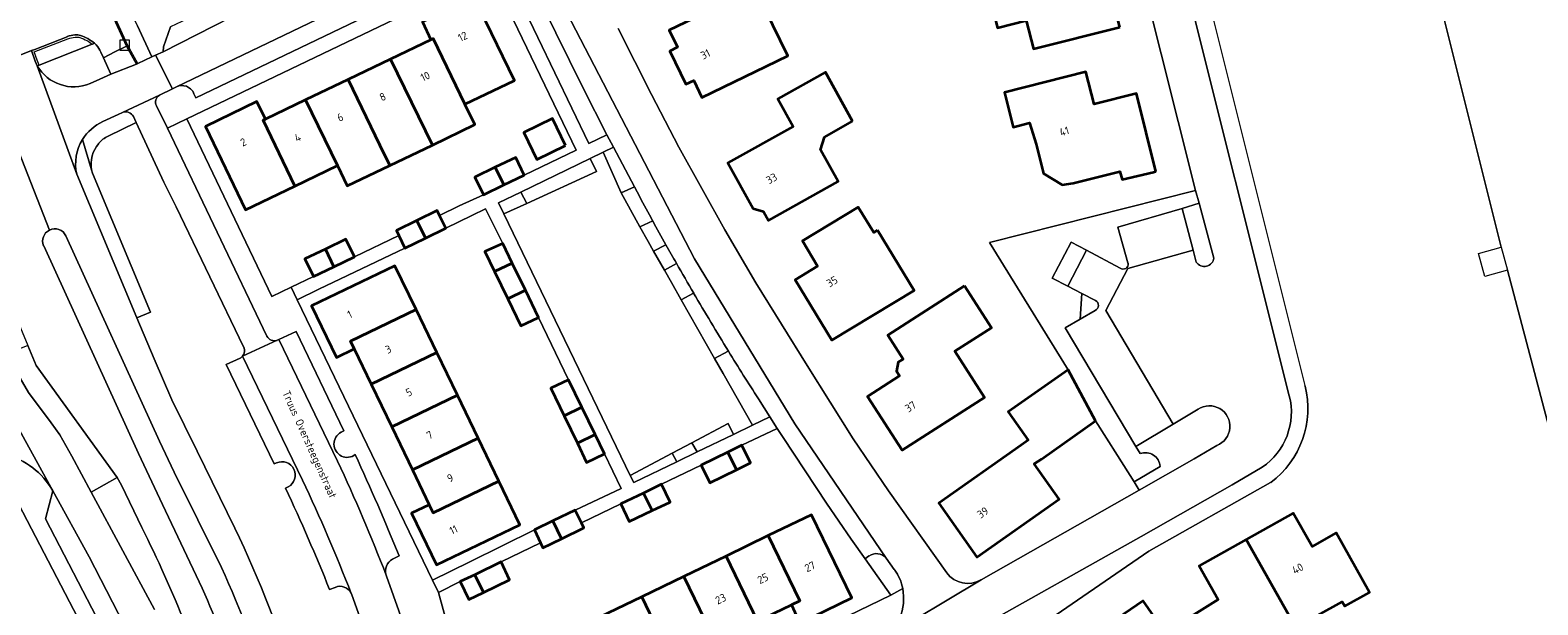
# Model space of a CAD drawing. Header units: metres. Extents: x 125158 to 132124, y 450612 to 454469.
# Tile 16 of 173: x 125393 to 125566, y 451150 to 451215. Entities that reach past the tile are written whole.
import ezdxf
from ezdxf.enums import TextEntityAlignment as Align

# ---------------------------------------------------------------- set-up
doc = ezdxf.new("R2010")
doc.units = ezdxf.units.M
doc.layers.get('0').update_dxf_attribs({"color": 8})
for name, color, linetype, lineweight in [('B-XX-BV-GELEIDECONSTRUCTIE-GV', 8, 'Continuous', 18), ('B-XX-GR-BEPLANTING_CULTUUR_BODEMBEDEKKER-GV', 8, 'Continuous', 18), ('B-XX-GR-BEPLANTING_CULTUUR_HEESTERS-GV', 8, 'Continuous', 18), ('B-XX-GR-BEPLANTING_CULTUUR_VASTE PLANTENVAK-GV', 8, 'Continuous', 18), ('B-XX-OG-BEBOUWING-GV', 8, 'Continuous', 35), ('B-XX-OG-BEBOUWING-T18', 8, 'Continuous', 18), ('B-XX-OG-BEBOUWING_SCHUUR-GV', 8, 'Continuous', 35), ('B-XX-OG-TERREIN_CULTUURSCHEIDING-GV', 8, 'Continuous', 18), ('B-XX-OG-TOPOGRAFIE-T18', 8, 'Continuous', 18), ('B-XX-OG-WEG-GV', 8, 'Continuous', 18), ('B-XX-RI-GWA_KOLK-S', 8, 'Continuous', 25), ('B-XX-VH-VERHARDING_BETONSTRAATSTEEN-GV', 8, 'Continuous', 18)]:
    doc.layers.add(name, color=color, linetype=linetype, lineweight=lineweight)
doc.styles.add('NLCS-ISO-M-T18', font='NLCS-ISO.ttf', dxfattribs={"height": 1.8})

# ---------------------------------------------------------------- blocks, each defined once
blk = doc.blocks.new('SRI-KOLK-SO')
at = {"color": 0, "linetype": 'ByBlock', "lineweight": 18}
blk.add_lwpolyline([(-1.125, -1.125), (1.125, -1.125), (1.125, 1.125), (-1.125, 1.125)], close=True, dxfattribs=at)

msp = doc.modelspace()

# ---------------------------------------------------------------- linework, layer by layer
at = {"layer": 'B-XX-BV-GELEIDECONSTRUCTIE-GV'}
for points in [[(125400.96, 451219.86), (125402.69, 451216.22), (125403.92, 451213.55), (125405.06, 451211.48), (125405.21, 451211.55), (125404.06, 451213.62), (125402.83, 451216.29), (125401.1, 451219.93)], [(125397.11, 451214.62), (125393.4, 451213.16), (125393.03, 451213.02)], [(125393.03, 451213.02), (125393.46, 451211.83), (125393.68, 451211.27), (125393.92, 451211.37), (125393.7, 451211.92), (125393.35, 451212.87), (125397.2, 451214.38)], [(125399.98, 451213.77), (125400.03, 451213.78), (125400.25, 451213.87)]]:
    msp.add_lwpolyline(points, dxfattribs=at)
for centre, radius, start, end in [((125398.31, 451211.43), 3.41, 94.9931, 110.5105), ((125398.15, 451213.14), 1.69, 72.8702, 94.7654), ((125397.31, 451210.45), 4.5, 61.2263, 72.7751), ((125397.2, 451210.27), 4.71, 49.7551, 61.0883)]:
    msp.add_arc(centre, radius, start, end, dxfattribs=at)
at = {"layer": 'B-XX-BV-GELEIDECONSTRUCTIE-GV', "extrusion": (0, 0, -1)}
for centre, radius, start, end in [((-125398.32, 451211.37), 3.21, 69.6441, 84.8903), ((-125398.15, 451213.16), 1.42, 85.1407, 107.3071), ((-125397.31, 451210.45), 4.25, 107.2538, 118.8095), ((-125397.26, 451210.35), 4.37, 118.7283, 128.524)]:
    msp.add_arc(centre, radius, start, end, dxfattribs=at)
at = {"layer": 'B-XX-GR-BEPLANTING_CULTUUR_BODEMBEDEKKER-GV'}
for points in [[(125451.51, 451218.23), (125448.99, 451223.58), (125447.12, 451222.65), (125456.86, 451202.38), (125458.9, 451203.38), (125456.19, 451208.72)], [(125513.84, 451190.17), (125512.06, 451191.1), (125509.92, 451186.98), (125511.69, 451186.05)]]:
    msp.add_lwpolyline(points, close=True, dxfattribs=at)
for points in [[(125399.74, 451209.25), (125400.86, 451209.76), (125402.12, 451210.33), (125401.26, 451212.2), (125400.99, 451212.84), (125400.85, 451213.08), (125400.74, 451213.27), (125400.62, 451213.46), (125400.44, 451213.68), (125400.25, 451213.87), (125400.03, 451213.78), (125399.98, 451213.77), (125393.92, 451211.37), (125393.68, 451211.27)], [(125526.72, 451195.58), (125524.77, 451194.95)], [(125524.77, 451194.95), (125526.04, 451190.2)], [(125528.42, 451189.28), (125526.72, 451195.58)], [(125526.04, 451190.2), (125526.41, 451188.82)], [(125513.29, 451185.23), (125513.12, 451182.3)], [(125514.86, 451184.41), (125513.29, 451185.23)], [(125513.12, 451182.3), (125514.82, 451183.29)], [(125526.62, 451171.98), (125523.75, 451170.27)], [(125523.75, 451170.27), (125519.48, 451167.7)], [(125519.48, 451167.7), (125519.99, 451166.9)], [(125526.18, 451166.3), (125528.77, 451167.84)], [(125522.27, 451165.44), (125519.28, 451163.66)], [(125519.88, 451162.72), (125526.18, 451166.3)], [(125519.28, 451163.66), (125519.88, 451162.72)]]:
    msp.add_lwpolyline(points, dxfattribs=at)
for centre, radius, start, end in [((125397.89, 451213.77), 4.89, 210.7028, 292.257), ((125527.33, 451189.42), 1.1, 212.8425, 352.9509), ((125514.59, 451183.86), 0.613, 292.0107, 64.1028), ((125527.91, 451170.02), 2.35, 291.5661, 123.4316)]:
    msp.add_arc(centre, radius, start, end, dxfattribs=at)
at = {"layer": 'B-XX-GR-BEPLANTING_CULTUUR_BODEMBEDEKKER-GV', "extrusion": (0, 0, -1)}
msp.add_arc((-125520.59, 451165.32), 1.68, 69.4112, 175.9445, dxfattribs=at)
at = {"layer": 'B-XX-GR-BEPLANTING_CULTUUR_HEESTERS-GV'}
for points in [[(125462.07, 451197.44), (125459.67, 451201.96), (125458.5, 451201.39), (125460.56, 451196.76)], [(125457.71, 451199.17), (125456.99, 451200.67), (125449.06, 451196.84), (125449.76, 451195.53)], [(125449.76, 451195.53), (125449.06, 451196.84), (125446.51, 451195.61), (125447.13, 451194.33)], [(125402.83, 451164.18), (125393.56, 451176.98), (125392.6, 451179.28), (125390.24, 451178.31), (125391.73, 451175.53), (125392.7, 451173.9), (125395.29, 451170.44), (125396.29, 451169.03), (125397.65, 451166.6), (125399.88, 451162.48)], [(125472.79, 451170.33), (125468.64, 451168.13), (125469.24, 451167.1), (125473.4, 451169.1)], [(125461.6, 451164.41), (125461.99, 451163.6), (125466.91, 451165.97), (125466.39, 451166.94)], [(125466.39, 451166.94), (125466.91, 451165.97), (125469.24, 451167.1), (125468.64, 451168.13)]]:
    msp.add_lwpolyline(points, close=True, dxfattribs=at)
for points in [[(125462.07, 451197.44), (125460.56, 451196.76)], [(125460.56, 451196.76), (125462.68, 451192.84)], [(125462.68, 451196.3), (125462.07, 451197.44)], [(125526.33, 451197.03), (125502.73, 451191.06)], [(125526.72, 451195.58), (125526.33, 451197.03)], [(125517.44, 451192.83), (125524.77, 451194.95)], [(125524.77, 451194.95), (125526.72, 451195.58)], [(125462.68, 451192.84), (125464.16, 451193.56)], [(125464.16, 451193.56), (125462.68, 451192.84)], [(125462.68, 451192.84), (125463.63, 451191.17)], [(125518.57, 451188.74), (125517.44, 451192.83)], [(125463.63, 451191.17), (125464.26, 451190.07)], [(125509.92, 451186.98), (125512.06, 451191.1)], [(125512.06, 451191.1), (125513.84, 451190.17)], [(125464.26, 451190.07), (125465.68, 451190.81)], [(125465.68, 451190.81), (125464.26, 451190.07)], [(125464.26, 451190.07), (125465.51, 451187.88)], [(125502.73, 451191.06), (125511.74, 451176.5)], [(125513.84, 451190.17), (125517.7, 451188.12)], [(125466.88, 451188.67), (125465.51, 451187.88)], [(125465.51, 451187.88), (125466.88, 451188.67)], [(125465.51, 451187.88), (125466.31, 451186.47)], [(125518.58, 451188.68), (125518.57, 451188.74)], [(125466.31, 451186.47), (125467.43, 451184.5)], [(125511.69, 451186.05), (125509.92, 451186.98)], [(125513.29, 451185.23), (125511.69, 451186.05)], [(125467.43, 451184.5), (125468.85, 451185.26)], [(125468.85, 451185.26), (125467.43, 451184.5)], [(125467.43, 451184.5), (125471.24, 451177.8)], [(125513.12, 451182.3), (125513.29, 451185.23)], [(125511.41, 451181.3), (125513.12, 451182.3)], [(125519.48, 451167.7), (125511.41, 451181.3)], [(125471.24, 451177.8), (125472.82, 451178.64)], [(125472.82, 451178.64), (125471.24, 451177.8)], [(125471.24, 451177.8), (125472.23, 451176.06)], [(125472.23, 451176.06), (125475.59, 451170.16)], [(125511.74, 451176.5), (125514.86, 451170.64)], [(125477.58, 451171.12), (125476.27, 451173.16)], [(125475.59, 451170.16), (125477.58, 451171.12)], [(125514.86, 451170.64), (125517.37, 451166.68)], [(125519.99, 451166.9), (125519.48, 451167.7)], [(125517.37, 451166.68), (125519.28, 451163.66)], [(125519.28, 451163.66), (125522.27, 451165.44)], [(125402.83, 451164.18), (125399.88, 451162.48)], [(125403.34, 451163.28), (125402.83, 451164.18)], [(125399.88, 451162.48), (125407.11, 451149.04)], [(125405.68, 451158.45), (125403.34, 451163.28)]]:
    msp.add_lwpolyline(points, dxfattribs=at)
at = {"layer": 'B-XX-GR-BEPLANTING_CULTUUR_HEESTERS-GV', "extrusion": (0, 0, -1)}
for centre, radius, start, end in [((-125762.24, 451356.3), 339.62, 331.3662, 331.8931), ((-125732.85, 451340.17), 306.09, 330.7913, 331.3794), ((-125729.63, 451338.15), 302.29, 330.3656, 330.8297), ((-125726.5, 451336), 298.5, 329.6694, 330.4264), ((-125749.84, 451349.31), 325.37, 328.3629, 329.7223), ((-125764.33, 451358.39), 342.47, 327.2583, 328.3402)]:
    msp.add_arc(centre, radius, start, end, dxfattribs=at)
at = {"layer": 'B-XX-GR-BEPLANTING_CULTUUR_HEESTERS-GV'}
for centre, radius, start, end in [((125518.04, 451188.57), 0.559, 232.1458, 12.1773), ((125520.59, 451165.32), 1.68, 4.0555, 110.5888), ((125270.71, 451091.29), 150.75, 17.2347, 26.4533)]:
    msp.add_arc(centre, radius, start, end, dxfattribs=at)
at = {"layer": 'B-XX-GR-BEPLANTING_CULTUUR_VASTE PLANTENVAK-GV'}
for points in [[(125407.68, 451168.32), (125396.96, 451191.83)], [(125394.43, 451190.69), (125405.29, 451166.9)], [(125409.35, 451164.79), (125407.68, 451168.32)], [(125405.29, 451166.9), (125408.03, 451161.09)], [(125414.78, 451153.85), (125409.35, 451164.79)], [(125408.03, 451161.09), (125412.56, 451151.5)]]:
    msp.add_lwpolyline(points, dxfattribs=at)
for centre, radius, start, end in [((125395.7, 451191.24), 1.39, 116.7021, 203.4806), ((125395.71, 451191.25), 1.39, 24.7105, 116.7663), ((125317.46, 451108.81), 107.23, 16.2593, 24.8352)]:
    msp.add_arc(centre, radius, start, end, dxfattribs=at)
at = {"layer": 'B-XX-GR-BEPLANTING_CULTUUR_VASTE PLANTENVAK-GV', "extrusion": (0, 0, -1)}
msp.add_arc((-125323.56, 451111.63), 97.53, 155.8691, 162.9158, dxfattribs=at)
at = {"layer": 'B-XX-OG-BEBOUWING-GV'}
for points in [[(125485.12, 451221.68), (125482.3, 451226.57), (125474.25, 451222.65), (125475.53, 451219.94), (125466.06, 451215.35), (125467.01, 451213.4), (125466.13, 451212.96), (125467.97, 451209.18), (125468.87, 451209.61), (125469.8, 451207.66), (125479.62, 451212.41), (125477.03, 451217.73)], [(125517.66, 451215.7), (125515.83, 451222.96), (125511.38, 451221.84), (125510.52, 451225.24), (125501.76, 451223.05), (125503.63, 451215.64), (125506.93, 451216.47), (125507.75, 451213.21)], [(125438.76, 451214.27), (125439.04, 451214.41), (125442.66, 451206.89), (125448.32, 451209.61), (125443.72, 451219.16), (125437.79, 451216.3)], [(125434.15, 451212.06), (125438.93, 451202.22), (125443.79, 451204.55), (125442.66, 451206.89), (125439.04, 451214.41), (125438.76, 451214.27)], [(125434.07, 451199.88), (125438.93, 451202.22), (125434.15, 451212.06), (125429.28, 451209.72), (125432.93, 451202.21)], [(125487.05, 451204.96), (125483.95, 451210.54), (125478.5, 451207.49), (125480.24, 451204.35), (125472.76, 451200.18), (125475.68, 451194.96), (125476.86, 451194.61), (125477.44, 451193.59), (125485.39, 451198.06), (125483.39, 451201.66), (125483.82, 451203.13)], [(125521.78, 451199.2), (125519.55, 451208.11), (125514.7, 451206.9), (125513.77, 451210.58), (125504.45, 451208.24), (125505.44, 451204.27), (125507.32, 451204.75), (125508.07, 451202.33), (125508.92, 451198.97), (125511.06, 451197.67), (125512.32, 451197.85), (125517.65, 451199.19), (125517.9, 451198.29), (125521.51, 451199.12)], [(125424.41, 451207.38), (125428.06, 451199.86), (125429.19, 451197.53), (125434.07, 451199.88), (125432.93, 451202.21), (125429.28, 451209.72)], [(125423.2, 451197.52), (125419.57, 451205.06), (125419.82, 451205.18), (125418.85, 451207.19), (125412.94, 451204.34), (125417.52, 451194.79)], [(125423.2, 451197.52), (125428.06, 451199.86), (125424.41, 451207.38), (125419.82, 451205.18), (125419.57, 451205.06)], [(125447.12, 451197.65), (125449.46, 451198.77), (125448.49, 451200.8), (125446.14, 451199.67)], [(125446.14, 451199.67), (125443.8, 451198.55), (125444.77, 451196.53), (125447.12, 451197.65)], [(125438.14, 451191.55), (125440.47, 451192.69), (125439.75, 451194.17), (125439.48, 451194.72), (125437.15, 451193.58)], [(125489.9, 451192.48), (125489.47, 451192.22), (125487.7, 451195.12), (125481.3, 451191.24), (125483.05, 451188.35), (125480.49, 451186.79), (125484.68, 451179.87), (125494.11, 451185.57)], [(125437.15, 451193.58), (125434.81, 451192.43), (125435.09, 451191.86), (125435.8, 451190.41), (125438.14, 451191.55)], [(125427.66, 451188.28), (125430.01, 451189.41), (125429.03, 451191.44), (125426.68, 451190.31)], [(125426.68, 451190.31), (125424.34, 451189.19), (125425.31, 451187.16), (125427.66, 451188.28)], [(125448.09, 451188.71), (125447.01, 451190.96), (125444.95, 451190.03), (125446.06, 451187.73)], [(125429.98, 451178.88), (125429.55, 451179.77), (125437.07, 451183.4), (125434.65, 451188.41), (125425.1, 451183.82), (125427.96, 451177.9)], [(125449.59, 451185.59), (125448.09, 451188.71), (125446.06, 451187.73), (125447.56, 451184.62)], [(125499.88, 451186.09), (125491.09, 451180.47), (125492.84, 451177.72), (125492.28, 451177.36), (125492.06, 451176.35), (125492.42, 451175.79), (125488.76, 451173.45), (125492.72, 451167.31), (125502.14, 451173.33), (125498.77, 451178.61), (125502.96, 451181.3)], [(125447.56, 451184.62), (125449.06, 451181.51), (125451.09, 451182.48), (125449.59, 451185.59)], [(125429.55, 451179.77), (125429.98, 451178.88), (125431.92, 451174.86), (125439.43, 451178.49), (125437.07, 451183.4)], [(125434.28, 451169.95), (125441.8, 451173.58), (125439.43, 451178.49), (125431.92, 451174.86)], [(125514.86, 451170.64), (125511.74, 451176.5), (125504.88, 451171.69), (125507.17, 451168.42), (125506.35, 451167.85), (125496.93, 451161.22), (125501.26, 451155.06), (125510.69, 451161.69), (125507.86, 451165.71), (125508.67, 451166.28)], [(125456.05, 451172.22), (125454.54, 451175.35), (125452.51, 451174.38), (125454.02, 451171.24)], [(125436.64, 451165.04), (125444.17, 451168.67), (125441.8, 451173.58), (125434.28, 451169.95)], [(125457.57, 451169.08), (125456.05, 451172.22), (125454.02, 451171.24), (125455.54, 451168.1)], [(125438.58, 451161.03), (125439.01, 451160.13), (125446.53, 451163.76), (125444.17, 451168.67), (125436.64, 451165.04)], [(125455.54, 451168.1), (125456.6, 451165.9), (125458.63, 451166.87), (125457.57, 451169.08)], [(125472.76, 451167.07), (125469.71, 451165.59), (125470.69, 451163.57), (125473.74, 451165.04)], [(125473.74, 451165.04), (125475.36, 451165.83), (125474.38, 451167.85), (125472.76, 451167.07)], [(125446.53, 451163.76), (125439.01, 451160.13), (125438.58, 451161.03), (125436.56, 451160.07), (125439.42, 451154.15), (125448.95, 451158.75)], [(125463.11, 451162.39), (125460.51, 451161.14), (125461.48, 451159.12), (125464.09, 451160.37)], [(125464.09, 451160.37), (125466.15, 451161.36), (125465.18, 451163.39), (125463.11, 451162.39)], [(125453.71, 451157.16), (125456.27, 451158.4), (125456, 451158.96), (125455.29, 451160.43), (125452.73, 451159.19)], [(125532.12, 451157.07), (125537.81, 451146.99), (125543.1, 451149.95), (125543.4, 451149.43), (125546.25, 451151.02), (125542.44, 451157.82), (125539.66, 451156.26), (125537.5, 451160.09)], [(125452.73, 451159.19), (125450.61, 451158.16), (125451.32, 451156.69), (125451.59, 451156.13), (125453.71, 451157.16)], [(125477.39, 451157.51), (125481, 451150.05), (125480.04, 451149.58), (125481.02, 451147.51), (125486.95, 451150.39), (125482.33, 451159.9)], [(125472.56, 451155.17), (125476.18, 451147.71), (125480.04, 451149.58), (125481, 451150.05), (125477.39, 451157.51)], [(125525.86, 451148.31), (125529.98, 451141.72), (125532.8, 451143.5), (125532.51, 451144.02), (125537.81, 451146.99), (125532.12, 451157.07), (125526.73, 451154.04), (125528.9, 451150.2)], [(125467.73, 451152.84), (125471.35, 451145.36), (125476.18, 451147.71), (125472.56, 451155.17)], [(125444.77, 451151.01), (125447.78, 451152.47), (125446.8, 451154.5), (125443.78, 451153.04)], [(125443.78, 451153.04), (125442.13, 451152.25), (125443.11, 451150.21), (125444.77, 451151.01)], [(125462.9, 451150.5), (125466.52, 451143.02), (125471.35, 451145.36), (125467.73, 451152.84)], [(125458.07, 451148.16), (125461.69, 451140.68), (125466.52, 451143.02), (125462.9, 451150.5)], [(125515.24, 451146.57), (125520.22, 451139.32), (125521.8, 451137.02), (125521.8, 451137.01), (125526.8, 451140.43), (125527.14, 451139.94), (125529.98, 451141.72), (125525.86, 451148.31), (125522.83, 451146.42), (125520.33, 451150.05)]]:
    msp.add_lwpolyline(points, close=True, dxfattribs=at)
at = {"layer": 'B-XX-OG-BEBOUWING_SCHUUR-GV'}
msp.add_lwpolyline([(125454.18, 451202.16), (125452.68, 451205.25), (125449.4, 451203.65), (125450.9, 451200.56)], close=True, dxfattribs=at)
at = {"layer": 'B-XX-OG-TERREIN_CULTUURSCHEIDING-GV'}
for points in [[(125568.22, 451164.46), (125562.05, 451187.91), (125559.45, 451187.18), (125558.71, 451189.8), (125561.32, 451190.53), (125553.62, 451221.38), (125546.59, 451219.63), (125545.85, 451222.63), (125552.88, 451224.38), (125551.18, 451231.29), (125543.24, 451263.59), (125542.17, 451263.39), (125542.58, 451261.84), (125518.56, 451255.65), (125520.86, 451246.41), (125526.46, 451224.18), (125538.85, 451174.69), (125538.87, 451174.63)], [(125568.22, 451164.46), (125562.05, 451187.91), (125559.45, 451187.18), (125558.71, 451189.8), (125561.32, 451190.53), (125553.62, 451221.38), (125546.59, 451219.63), (125545.85, 451222.63), (125552.88, 451224.38), (125551.18, 451231.29), (125543.24, 451263.59), (125542.17, 451263.39), (125542.58, 451261.84), (125518.56, 451255.65), (125520.86, 451246.41), (125526.46, 451224.18), (125538.85, 451174.69), (125538.87, 451174.63)], [(125526.33, 451197.03), (125512.53, 451251.88)], [(125570.62, 451232.84), (125552.27, 451231.3), (125551.18, 451231.29), (125552.88, 451224.38), (125553.62, 451221.38), (125561.32, 451190.53), (125562.05, 451187.91), (125568.22, 451164.46)], [(125466.06, 451215.35), (125475.53, 451219.94), (125474.25, 451222.65)], [(125515.83, 451222.96), (125517.66, 451215.7), (125507.75, 451213.21), (125506.93, 451216.47), (125503.63, 451215.64), (125501.76, 451223.05)], [(125477.03, 451217.73), (125479.62, 451212.41), (125469.8, 451207.66)], [(125405.18, 451215.86), (125406.83, 451212.33), (125407.24, 451212.51), (125408.1, 451212.88), (125408.15, 451213.47), (125408.95, 451215.73)], [(125460.2, 451215.55), (125464.01, 451208)], [(125467.01, 451213.4), (125466.06, 451215.35)], [(125468.87, 451209.61), (125467.97, 451209.18), (125466.13, 451212.96), (125467.01, 451213.4)], [(125480.24, 451204.35), (125478.5, 451207.49), (125483.95, 451210.54)], [(125483.95, 451210.54), (125487.05, 451204.96), (125483.82, 451203.13)], [(125504.45, 451208.24), (125513.77, 451210.58)], [(125513.77, 451210.58), (125514.7, 451206.9), (125519.55, 451208.11), (125521.78, 451199.2), (125521.51, 451199.12)], [(125469.8, 451207.66), (125468.87, 451209.61)], [(125464.01, 451208), (125467.17, 451201.98)], [(125507.32, 451204.75), (125505.44, 451204.27), (125504.45, 451208.24)], [(125405.03, 451204.78), (125401.8, 451203.24)], [(125408.2, 451197.98), (125405.03, 451204.78)], [(125485.39, 451198.06), (125477.44, 451193.59), (125476.86, 451194.61), (125475.68, 451194.96), (125472.76, 451200.18), (125480.24, 451204.35)], [(125511.06, 451197.67), (125508.92, 451198.97), (125508.07, 451202.33), (125507.32, 451204.75)], [(125467.17, 451201.98), (125472.42, 451192.51)], [(125483.82, 451203.13), (125483.39, 451201.66)], [(125483.39, 451201.66), (125485.39, 451198.06)], [(125399.92, 451199.36), (125400.03, 451199.01)], [(125400.03, 451199.01), (125406.64, 451183.08)], [(125521.51, 451199.12), (125517.9, 451198.29), (125517.65, 451199.19), (125512.32, 451197.85)], [(125409.61, 451195.14), (125408.2, 451197.98)], [(125502.73, 451191.06), (125526.33, 451197.03)], [(125512.32, 451197.85), (125511.06, 451197.67)], [(125417.31, 451179.13), (125409.61, 451195.14)], [(125481.3, 451191.24), (125487.7, 451195.12)], [(125487.7, 451195.12), (125489.47, 451192.22), (125489.9, 451192.48)], [(125472.42, 451192.51), (125475.98, 451186.46)], [(125483.05, 451188.35), (125481.3, 451191.24)], [(125489.9, 451192.48), (125494.11, 451185.57)], [(125511.74, 451176.5), (125502.73, 451191.06)], [(125480.49, 451186.79), (125483.05, 451188.35)], [(125475.98, 451186.46), (125481.84, 451176.98)], [(125494.11, 451185.57), (125484.68, 451179.87), (125480.49, 451186.79)], [(125491.09, 451180.47), (125499.88, 451186.09), (125502.96, 451181.3), (125498.77, 451178.61)], [(125406.64, 451183.08), (125405.09, 451182.45)], [(125405.09, 451182.45), (125407.07, 451177.74)], [(125417.34, 451179.07), (125417.31, 451179.13)], [(125492.06, 451176.35), (125492.28, 451177.36), (125492.84, 451177.72), (125491.09, 451180.47)], [(125407.07, 451177.74), (125409.11, 451173.06)], [(125415.31, 451177.08), (125416.92, 451177.83)], [(125498.77, 451178.61), (125502.14, 451173.33)], [(125420.82, 451165.71), (125415.31, 451177.08)], [(125481.84, 451176.98), (125487.12, 451168.59)], [(125488.76, 451173.45), (125492.42, 451175.79)], [(125492.42, 451175.79), (125492.06, 451176.35)], [(125504.88, 451171.69), (125511.74, 451176.5)], [(125409.11, 451173.06), (125412, 451167.17)], [(125502.14, 451173.33), (125492.72, 451167.31), (125488.76, 451173.45)], [(125507.17, 451168.42), (125504.88, 451171.69)], [(125514.86, 451170.64), (125508.67, 451166.28)], [(125517.37, 451166.68), (125514.86, 451170.64)], [(125478.43, 451169.79), (125474.38, 451167.85)], [(125479.09, 451168.73), (125478.43, 451169.79)], [(125484.06, 451161.21), (125479.09, 451168.73)], [(125412, 451167.17), (125416.31, 451158.37)], [(125474.38, 451167.85), (125475.36, 451165.83)], [(125487.12, 451168.59), (125491.17, 451162.64)], [(125496.93, 451161.22), (125506.35, 451167.85)], [(125506.35, 451167.85), (125507.17, 451168.42)], [(125421.09, 451165.83), (125420.82, 451165.71)], [(125469.71, 451165.59), (125465.18, 451163.39)], [(125470.69, 451163.57), (125469.71, 451165.59)], [(125475.36, 451165.83), (125473.74, 451165.04)], [(125508.67, 451166.28), (125507.86, 451165.71)], [(125507.86, 451165.71), (125510.69, 451161.69)], [(125519.28, 451163.66), (125517.37, 451166.68)], [(125534.92, 451163.6), (125520.98, 451155.72), (125504.02, 451144.08), (125465.22, 451117.5)], [(125473.74, 451165.04), (125470.69, 451163.57)], [(125519.88, 451162.72), (125519.28, 451163.66)], [(125422.13, 451162.94), (125422.43, 451163.09)], [(125465.18, 451163.39), (125466.15, 451161.36)], [(125491.17, 451162.64), (125497.83, 451153.26)], [(125501.76, 451152.46), (125519.88, 451162.72)], [(125460.51, 451161.14), (125456, 451158.96)], [(125464.09, 451160.37), (125461.48, 451159.12)], [(125466.15, 451161.36), (125464.09, 451160.37)], [(125486.9, 451157.09), (125484.06, 451161.21)], [(125501.26, 451155.06), (125496.93, 451161.22)], [(125510.69, 451161.69), (125501.26, 451155.06)], [(125525.86, 451148.31), (125528.9, 451150.2), (125526.73, 451154.04), (125532.12, 451157.07), (125537.5, 451160.09), (125539.66, 451156.26), (125542.44, 451157.82), (125546.25, 451151.02), (125543.4, 451149.43), (125543.1, 451149.95), (125537.81, 451146.99)], [(125456.27, 451158.4), (125453.71, 451157.16)], [(125456, 451158.96), (125456.27, 451158.4)], [(125477.39, 451157.51), (125482.33, 451159.9), (125486.95, 451150.39)], [(125451.32, 451156.69), (125446.8, 451154.5)], [(125451.59, 451156.13), (125451.32, 451156.69)], [(125453.71, 451157.16), (125451.59, 451156.13)], [(125472.56, 451155.17), (125477.39, 451157.51)], [(125488.49, 451154.86), (125486.9, 451157.09)], [(125467.73, 451152.84), (125472.56, 451155.17)], [(125491.42, 451150.71), (125488.49, 451154.86)], [(125446.8, 451154.5), (125447.78, 451152.47)], [(125427.79, 451151.59), (125427.17, 451151.36)], [(125442.13, 451152.25), (125439.62, 451151.02)], [(125443.11, 451150.21), (125442.13, 451152.25)], [(125447.78, 451152.47), (125444.77, 451151.01)], [(125462.9, 451150.5), (125467.73, 451152.84)], [(125429.7, 451150.73), (125429.63, 451150.91)], [(125431.72, 451145.08), (125429.7, 451150.73)], [(125439.62, 451151.02), (125444.91, 451131.81)], [(125444.77, 451151.01), (125443.11, 451150.21)], [(125448.89, 451130.1), (125491.42, 451150.71)], [(125458.07, 451148.16), (125462.9, 451150.5)], [(125486.95, 451150.39), (125481.02, 451147.51), (125480.04, 451149.58)], [(125515.24, 451146.57), (125520.33, 451150.05), (125522.83, 451146.42)]]:
    msp.add_lwpolyline(points, dxfattribs=at)
for points in [[(125424.34, 451189.19), (125426.68, 451190.31), (125429.03, 451191.44), (125430.01, 451189.41), (125435.09, 451191.86), (125434.81, 451192.43), (125437.15, 451193.58), (125439.48, 451194.72), (125439.75, 451194.17), (125441.99, 451195.27), (125444.77, 451196.53), (125443.8, 451198.55), (125446.14, 451199.67), (125448.49, 451200.8), (125449.46, 451198.77), (125455.4, 451201.62), (125445.62, 451221.93), (125410.82, 451205.2), (125420.57, 451184.89), (125422.78, 451185.94), (125425.31, 451187.16)], [(125424.41, 451207.38), (125429.28, 451209.72), (125434.15, 451212.06), (125438.76, 451214.27), (125437.79, 451216.3), (125443.72, 451219.16), (125448.32, 451209.61), (125442.66, 451206.89), (125443.79, 451204.55), (125438.93, 451202.22), (125434.07, 451199.88), (125429.19, 451197.53), (125428.06, 451199.86), (125423.2, 451197.52), (125417.52, 451194.79), (125412.94, 451204.34), (125418.85, 451207.19), (125419.82, 451205.18)], [(125466.31, 451186.47), (125465.51, 451187.88), (125464.26, 451190.07), (125463.63, 451191.17), (125462.68, 451192.84), (125460.56, 451196.76), (125458.5, 451201.39), (125456.99, 451200.67), (125457.71, 451199.17), (125449.76, 451195.53), (125447.13, 451194.33), (125461.6, 451164.41), (125466.39, 451166.94), (125468.64, 451168.13), (125472.79, 451170.33), (125473.4, 451169.1), (125475.59, 451170.16), (125472.23, 451176.06), (125471.24, 451177.8), (125467.43, 451184.5)], [(125456.6, 451165.9), (125455.54, 451168.1), (125454.02, 451171.24), (125452.51, 451174.38), (125454.54, 451175.35), (125451.09, 451182.48), (125449.06, 451181.51), (125447.56, 451184.62), (125446.06, 451187.73), (125444.95, 451190.03), (125447.01, 451190.96), (125445.03, 451194.9), (125443.45, 451194.15), (125440.47, 451192.69), (125438.14, 451191.55), (125435.8, 451190.41), (125425.95, 451185.72), (125423.46, 451184.51), (125438.93, 451152.42), (125443.24, 451154.51), (125450.61, 451158.16), (125452.73, 451159.19), (125455.29, 451160.43), (125460.55, 451162.9), (125458.63, 451166.87)], [(125448.95, 451158.75), (125439.42, 451154.15), (125436.56, 451160.07), (125438.58, 451161.03), (125436.64, 451165.04), (125434.28, 451169.95), (125431.92, 451174.86), (125429.98, 451178.88), (125427.96, 451177.9), (125425.1, 451183.82), (125434.65, 451188.41), (125437.07, 451183.4), (125439.43, 451178.49), (125441.8, 451173.58), (125444.17, 451168.67), (125446.53, 451163.76)], [(125395.39, 451142.2), (125398.68, 451136.98), (125402.01, 451131.7), (125405.6, 451134.18), (125391.07, 451162.02), (125385.31, 451158.22), (125388.68, 451152.87), (125392, 451147.6)]]:
    msp.add_lwpolyline(points, close=True, dxfattribs=at)
for centre, radius, start, end in [((125403.37, 451200.19), 3.44, 117.2332, 140.2949), ((125403.5, 451200.03), 3.64, 139.6373, 190.5471), ((125416.46, 451178.68), 0.961, 319.2906, 23.7694), ((125416.45, 451178.69), 0.976, 298.4953, 319.2819), ((125421.71, 451164.44), 1.53, 297.8725, 114.0486), ((125217.93, 451067.15), 225.54, 21.9222, 25.1313), ((125500.24, 451155.04), 3, 216.3897, 300.5262), ((125428.36, 451150.31), 1.4, 25.1004, 114.0061)]:
    msp.add_arc(centre, radius, start, end, dxfattribs=at)
at = {"layer": 'B-XX-OG-TERREIN_CULTUURSCHEIDING-GV', "extrusion": (0, 0, -1)}
for centre, radius, start, end in [((-125528.58, 451172.09), 10.6, 166.1228, 233.2493), ((-125299.16, 451101.97), 130.02, 154.2891, 163.1009)]:
    msp.add_arc(centre, radius, start, end, dxfattribs=at)
at = {"layer": 'B-XX-OG-WEG-GV'}
for points in [[(125512.53, 451251.88), (125526.33, 451197.03)], [(125407.36, 451206.69), (125408.59, 451204.13), (125410.82, 451205.2), (125445.62, 451221.93), (125447.12, 451222.65), (125448.99, 451223.58), (125450.83, 451224.48), (125450.27, 451225.67)], [(125400.96, 451219.86), (125402.69, 451216.22), (125403.92, 451213.55), (125405.06, 451211.48), (125405.21, 451211.55), (125406.83, 451212.33), (125405.18, 451215.86), (125403.07, 451220.38), (125402.93, 451220.69), (125402.87, 451220.85), (125402.82, 451221.01), (125402.71, 451221.33), (125402.63, 451221.66), (125402.6, 451221.82), (125402.57, 451221.99), (125402.52, 451222.32)], [(125423.54, 451220.78), (125408.1, 451212.88), (125407.24, 451212.51), (125409.17, 451208.66), (125409.62, 451208.89), (125439.96, 451223.46)], [(125439.96, 451223.46), (125409.62, 451208.89)], [(125445.62, 451221.93), (125455.4, 451201.62), (125449.46, 451198.77), (125447.12, 451197.65), (125444.77, 451196.53), (125441.99, 451195.27), (125439.75, 451194.17), (125440.47, 451192.69), (125443.45, 451194.15), (125445.03, 451194.9), (125447.01, 451190.96), (125448.09, 451188.71), (125449.59, 451185.59), (125451.09, 451182.48), (125454.54, 451175.35), (125456.05, 451172.22), (125457.57, 451169.08), (125458.63, 451166.87), (125460.55, 451162.9), (125455.29, 451160.43), (125456, 451158.96), (125460.51, 451161.14), (125463.11, 451162.39), (125465.18, 451163.39), (125469.71, 451165.59), (125472.76, 451167.07), (125474.38, 451167.85), (125478.43, 451169.79), (125477.58, 451171.12), (125475.59, 451170.16), (125473.4, 451169.1), (125469.24, 451167.1), (125466.91, 451165.97), (125461.99, 451163.6), (125461.6, 451164.41), (125447.13, 451194.33), (125446.51, 451195.61), (125449.06, 451196.84), (125456.99, 451200.67), (125458.5, 451201.39), (125459.67, 451201.96), (125458.9, 451203.38), (125456.86, 451202.38), (125447.12, 451222.65)], [(125537.05, 451173.53), (125524.63, 451223.08)], [(125524.63, 451223.08), (125537.05, 451173.53)], [(125439.24, 451221.42), (125439.27, 451221.37), (125439.49, 451220.91), (125411.85, 451207.61), (125411.6, 451208.16)], [(125411.85, 451207.61), (125439.49, 451220.91)], [(125400.25, 451213.87), (125400.44, 451213.68), (125400.62, 451213.46), (125400.74, 451213.27), (125400.85, 451213.08), (125400.99, 451212.84), (125401.26, 451212.2), (125402.59, 451212.88), (125403.92, 451213.55), (125402.69, 451216.22), (125400.96, 451219.86)], [(125468.96, 451189.19), (125452.76, 451220.4)], [(125452.76, 451220.4), (125468.96, 451189.19)], [(125451.51, 451218.23), (125456.19, 451208.72)], [(125464.01, 451208), (125460.2, 451215.55)], [(125378.44, 451207.22), (125382.2, 451208.7), (125386.6, 451210.47), (125389.14, 451211.48), (125393.03, 451213.02), (125393.4, 451213.16), (125397.11, 451214.62)], [(125397.11, 451214.62), (125393.4, 451213.16), (125393.03, 451213.02), (125393.46, 451211.83)], [(125393.46, 451211.83), (125393.68, 451211.27), (125393.92, 451211.37), (125399.98, 451213.77), (125400.03, 451213.78), (125400.25, 451213.87)], [(125416.31, 451158.37), (125412, 451167.17), (125409.11, 451173.06), (125407.07, 451177.74), (125405.09, 451182.45), (125398.23, 451198.88), (125393.68, 451211.27), (125393.46, 451211.83), (125393.03, 451213.02), (125389.14, 451211.48)], [(125382.2, 451208.7), (125382.59, 451207.71), (125382.71, 451207.38), (125382.71, 451207.36), (125382.73, 451207.27), (125382.79, 451207), (125385.9, 451196.64), (125385.92, 451196.58), (125387.22, 451192.2), (125388.77, 451188.48), (125392.6, 451179.28), (125393.56, 451176.98), (125402.83, 451164.18), (125403.34, 451163.28), (125405.68, 451158.45)], [(125409.62, 451208.89), (125409.17, 451208.66), (125407.69, 451207.93)], [(125456.19, 451208.72), (125458.9, 451203.38)], [(125389.43, 451206.91), (125395.08, 451192.48)], [(125395.08, 451192.48), (125389.43, 451206.91)], [(125407.69, 451207.93), (125403.44, 451205.94)], [(125408.59, 451204.13), (125407.36, 451206.69)], [(125411.6, 451208.16), (125411.85, 451207.61)], [(125467.17, 451201.98), (125464.01, 451208)], [(125402.94, 451205.71), (125401.21, 451204.9)], [(125403.44, 451205.94), (125402.94, 451205.71)], [(125404.71, 451205.47), (125405.03, 451204.78)], [(125405.03, 451204.78), (125404.71, 451205.47)], [(125410.82, 451205.2), (125408.59, 451204.13)], [(125420.57, 451184.89), (125410.82, 451205.2)], [(125407.11, 451149.04), (125399.88, 451162.48), (125397.65, 451166.6), (125396.29, 451169.03), (125395.29, 451170.44), (125392.7, 451173.9), (125391.73, 451175.53), (125390.24, 451178.31), (125385.5, 451187.15), (125381.24, 451195.08), (125377.37, 451202.28), (125376.83, 451203.37), (125374.23, 451201.96), (125379.09, 451193.4), (125385.3, 451181.18), (125385.37, 451181.05), (125387.17, 451177.7), (125395.47, 451162.65), (125399.64, 451155.08), (125406.29, 451142.19)], [(125401.8, 451203.24), (125405.03, 451204.78)], [(125405.03, 451204.78), (125408.2, 451197.98)], [(125408.59, 451204.13), (125419.99, 451180.33)], [(125419.99, 451180.33), (125408.59, 451204.13)], [(125458.9, 451203.38), (125459.67, 451201.96)], [(125399.92, 451199.36), (125398.88, 451202.84)], [(125398.88, 451202.84), (125399.92, 451199.36)], [(125459.67, 451201.96), (125462.07, 451197.44)], [(125472.42, 451192.51), (125467.17, 451201.98)], [(125398.23, 451198.88), (125405.09, 451182.45)], [(125400.03, 451199.01), (125399.92, 451199.36)], [(125406.64, 451183.08), (125400.03, 451199.01)], [(125408.2, 451197.98), (125409.61, 451195.14)], [(125462.07, 451197.44), (125462.68, 451196.3)], [(125526.33, 451197.03), (125526.72, 451195.58)], [(125409.61, 451195.14), (125417.31, 451179.13)], [(125524.77, 451194.95), (125517.44, 451192.83)], [(125526.04, 451190.2), (125524.77, 451194.95)], [(125526.72, 451195.58), (125528.42, 451189.28)], [(125517.44, 451192.83), (125518.57, 451188.74)], [(125396.96, 451191.83), (125407.68, 451168.32), (125409.35, 451164.79), (125414.78, 451153.85)], [(125475.98, 451186.46), (125472.42, 451192.51)], [(125412.56, 451151.5), (125408.03, 451161.09), (125405.29, 451166.9), (125394.43, 451190.69)], [(125513.84, 451190.17), (125511.69, 451186.05)], [(125517.7, 451188.12), (125513.84, 451190.17)], [(125526.04, 451190.2), (125518.56, 451188.09)], [(125518.56, 451188.09), (125526.04, 451190.2)], [(125526.41, 451188.82), (125526.04, 451190.2)], [(125480.45, 451170.3), (125468.96, 451189.19)], [(125468.96, 451189.19), (125480.45, 451170.3)], [(125518.56, 451188.09), (125516.04, 451183.29)], [(125516.04, 451183.29), (125518.56, 451188.09)], [(125518.57, 451188.74), (125518.58, 451188.68)], [(125422.78, 451185.94), (125420.57, 451184.89)], [(125423.46, 451184.51), (125422.78, 451185.94)], [(125481.84, 451176.98), (125475.98, 451186.46)], [(125511.69, 451186.05), (125513.29, 451185.23)], [(125438.93, 451152.42), (125423.46, 451184.51)], [(125513.29, 451185.23), (125514.86, 451184.41)], [(125405.09, 451182.45), (125406.64, 451183.08)], [(125514.82, 451183.29), (125513.12, 451182.3)], [(125516.04, 451183.29), (125523.75, 451170.27)], [(125523.75, 451170.27), (125516.04, 451183.29)], [(125423.32, 451180.88), (125421.35, 451179.95)], [(125421.35, 451179.95), (125423.32, 451180.88)], [(125428.79, 451169.49), (125423.32, 451180.88)], [(125423.32, 451180.88), (125428.79, 451169.49)], [(125513.12, 451182.3), (125511.41, 451181.3)], [(125511.41, 451181.3), (125519.48, 451167.7)], [(125417.19, 451178.05), (125421.16, 451179.87)], [(125421.16, 451179.87), (125417.19, 451178.05)], [(125417.31, 451179.13), (125417.34, 451179.07)], [(125421.16, 451179.87), (125421.35, 451179.95)], [(125421.35, 451179.95), (125421.16, 451179.87)], [(125421.35, 451179.95), (125428.08, 451166.04)], [(125428.08, 451166.04), (125421.35, 451179.95)], [(125395.47, 451162.65), (125387.17, 451177.7)], [(125416.92, 451177.83), (125415.31, 451177.08)], [(125424.06, 451163.86), (125417.19, 451178.05)], [(125417.19, 451178.05), (125424.06, 451163.86)], [(125415.31, 451177.08), (125420.82, 451165.71)], [(125487.12, 451168.59), (125481.84, 451176.98)], [(125538.87, 451174.63), (125538.85, 451174.69)], [(125476.27, 451173.16), (125477.58, 451171.12)], [(125477.58, 451171.12), (125478.43, 451169.79)], [(125523.75, 451170.27), (125526.62, 451171.98)], [(125428.5, 451169.35), (125428.79, 451169.49)], [(125428.79, 451169.49), (125428.5, 451169.35)], [(125478.43, 451169.79), (125479.09, 451168.73)], [(125479.09, 451168.73), (125484.06, 451161.21)], [(125490.9, 451154.93), (125480.45, 451170.3)], [(125480.45, 451170.3), (125490.9, 451154.93)], [(125519.48, 451167.7), (125523.75, 451170.27)], [(125491.17, 451162.64), (125487.12, 451168.59)], [(125528.77, 451167.84), (125526.18, 451166.3)], [(125420.82, 451165.71), (125421.09, 451165.83)], [(125526.18, 451166.3), (125519.88, 451162.72)], [(125530.52, 451163.33), (125533.96, 451165.35)], [(125533.96, 451165.35), (125530.52, 451163.33)], [(125520.98, 451155.72), (125534.92, 451163.6)], [(125391.07, 451162.02), (125405.6, 451134.18)], [(125394.63, 451159.42), (125395.47, 451162.65)], [(125422.43, 451163.09), (125422.13, 451162.94)], [(125497.83, 451153.26), (125491.17, 451162.64)], [(125519.88, 451162.72), (125501.76, 451152.46)], [(125520.09, 451157.42), (125530.52, 451163.33)], [(125530.52, 451163.33), (125520.09, 451157.42)], [(125484.06, 451161.21), (125486.9, 451157.09)], [(125403.67, 451142), (125394.63, 451159.42)], [(125486.9, 451157.09), (125488.49, 451154.86)], [(125500.65, 451146.51), (125520.09, 451157.42)], [(125520.09, 451157.42), (125500.65, 451146.51)], [(125434.36, 451154.83), (125435.12, 451155.2)], [(125435.12, 451155.2), (125434.36, 451154.83)], [(125488.91, 451155.18), (125488.49, 451154.86)], [(125488.49, 451154.86), (125488.91, 451155.18)], [(125488.49, 451154.86), (125491.42, 451150.71)], [(125491.83, 451153.64), (125490.9, 451154.93)], [(125490.9, 451154.93), (125491.83, 451153.64)], [(125504.02, 451144.08), (125520.98, 451155.72)], [(125491.87, 451153.58), (125491.83, 451153.64)], [(125491.83, 451153.64), (125491.87, 451153.58)], [(125427.17, 451151.36), (125427.79, 451151.59)], [(125433.65, 451152.98), (125433.69, 451152.87)], [(125433.69, 451152.87), (125433.65, 451152.98)], [(125433.69, 451152.87), (125435.91, 451146.67)], [(125435.91, 451146.67), (125433.69, 451152.87)], [(125439.62, 451151.02), (125438.93, 451152.42)], [(125501.76, 451152.46), (125490.3, 451145.57)], [(125490.3, 451145.57), (125501.76, 451152.46)], [(125491.42, 451150.71), (125492.79, 451151.45)], [(125492.79, 451151.45), (125491.42, 451150.71)], [(125429.63, 451150.91), (125429.7, 451150.73)], [(125429.7, 451150.73), (125431.72, 451145.08)], [(125444.91, 451131.81), (125439.62, 451151.02)], [(125491.42, 451150.71), (125448.89, 451130.1)]]:
    msp.add_lwpolyline(points, dxfattribs=at)
for points in [[(125408.1, 451212.88), (125423.54, 451220.78), (125421.29, 451221.57), (125408.95, 451215.73), (125408.15, 451213.47)], [(125405.06, 451211.48), (125403.92, 451213.55), (125402.59, 451212.88), (125401.26, 451212.2), (125402.12, 451210.33)], [(125435.09, 451191.86), (125430.01, 451189.41), (125427.66, 451188.28), (125425.31, 451187.16), (125422.78, 451185.94), (125423.46, 451184.51), (125425.95, 451185.72), (125435.8, 451190.41)], [(125394.63, 451159.42), (125403.67, 451142), (125406.41, 451136.41), (125409.31, 451134.8), (125408.87, 451136.23), (125406.29, 451142.19), (125399.64, 451155.08), (125395.47, 451162.65)], [(125443.78, 451153.04), (125446.8, 451154.5), (125451.32, 451156.69), (125450.61, 451158.16), (125443.24, 451154.51), (125438.93, 451152.42), (125439.62, 451151.02), (125442.13, 451152.25)]]:
    msp.add_lwpolyline(points, close=True, dxfattribs=at)
for centre, radius, start, end in [((125398.31, 451211.43), 3.41, 94.9931, 110.5105), ((125398.15, 451213.14), 1.69, 72.8702, 94.7654), ((125397.31, 451210.45), 4.5, 61.2263, 72.7751), ((125397.2, 451210.27), 4.71, 49.7551, 61.0883), ((125410.25, 451207.53), 1.5, 25.0639, 114.845), ((125408.16, 451207.14), 0.918, 120.3827, 209.4506), ((125403.37, 451200.11), 5.26, 114.2771, 148.6532), ((125403.82, 451205.02), 1, 26.5673, 112.3009), ((125403.27, 451200.09), 5.19, 147.8952, 193.4987), ((125762.24, 451356.3), 339.62, 208.1069, 208.6338), ((125732.85, 451340.17), 306.09, 208.6206, 209.2087), ((125729.63, 451338.15), 302.29, 209.1703, 209.6344), ((125726.5, 451336), 298.5, 209.5736, 210.3306), ((125749.84, 451349.31), 325.37, 210.2777, 211.6371), ((125420.85, 451180.79), 0.977, 208.2168, 288.4339), ((125764.33, 451358.39), 342.47, 211.6598, 212.7417), ((125528.58, 451172.09), 10.6, 306.7507, 13.8772), ((125529.66, 451171.65), 7.63, 304.3368, 14.2535), ((125429.19, 451167.99), 1.52, 116.921, 307.3781), ((125387.9, 451158.39), 8.68, 29.3183, 75.9653), ((125230.64, 451074.17), 217.77, 21.2176, 24.955), ((125175.34, 451049.63), 280.41, 22.1164, 24.6946), ((125236.84, 451075.74), 206.93, 21.2994, 25.2034), ((125299.16, 451101.97), 130.02, 16.8991, 25.7109), ((125489.77, 451153.98), 1.47, 40.0049, 125.5393), ((125435.09, 451153.48), 1.53, 118.4505, 199.0724), ((125487.26, 451150.32), 5.65, 11.5028, 35.1928), ((125323.56, 451111.63), 97.53, 17.0842, 24.1309), ((125487.26, 451150.33), 5.64, 302.6141, 11.4511)]:
    msp.add_arc(centre, radius, start, end, dxfattribs=at)
at = {"layer": 'B-XX-OG-WEG-GV', "extrusion": (0, 0, -1)}
for centre, radius, start, end in [((-125398.31, 451211.43), 3.41, 69.4895, 85.0069), ((-125398.15, 451213.14), 1.69, 85.2346, 107.1298), ((-125397.31, 451210.45), 4.5, 107.2249, 118.7737), ((-125397.2, 451210.27), 4.71, 118.9117, 130.2449), ((-125410.25, 451207.53), 1.5, 65.155, 154.9361), ((-125408.16, 451207.14), 0.918, 330.5494, 59.6173), ((-125403.82, 451205.02), 1, 67.6991, 153.4327), ((-125403.37, 451200.19), 3.44, 39.7051, 62.7668), ((-125403.5, 451200.03), 3.64, 349.4529, 40.3627), ((-125395.7, 451191.24), 1.39, 336.5194, 63.2979), ((-125395.71, 451191.25), 1.39, 63.2337, 155.2895), ((-125518.04, 451188.57), 0.559, 167.8227, 307.8542), ((-125527.33, 451189.42), 1.1, 187.0491, 327.1575), ((-125514.59, 451183.86), 0.613, 115.8972, 247.9893), ((-125416.46, 451178.68), 0.961, 156.2306, 220.7094), ((-125420.85, 451180.79), 0.977, 251.5661, 331.7832), ((-125416.45, 451178.69), 0.976, 220.7181, 241.5047), ((-125527.91, 451170.02), 2.35, 56.5684, 248.4339), ((-125529.66, 451171.65), 7.63, 165.7465, 235.6632), ((-125429.19, 451167.99), 1.52, 232.6219, 63.079), ((-125387.9, 451158.39), 8.68, 104.0347, 150.6817), ((-125421.71, 451164.44), 1.53, 65.9514, 242.1275), ((-125230.64, 451074.17), 217.77, 155.045, 158.7824), ((-125175.34, 451049.63), 280.41, 155.3054, 157.8836), ((-125236.84, 451075.74), 206.93, 154.7966, 158.7006), ((-125217.93, 451067.15), 225.54, 154.8687, 158.0778), ((-125270.71, 451091.29), 150.75, 153.5467, 162.7653), ((-125489.77, 451153.98), 1.47, 54.4607, 139.9951), ((-125317.46, 451108.81), 107.23, 155.1648, 163.7407), ((-125435.09, 451153.48), 1.53, 340.9276, 61.5495), ((-125487.26, 451150.32), 5.65, 144.8072, 168.4972), ((-125500.24, 451155.04), 3, 239.4738, 323.6103), ((-125428.36, 451150.31), 1.4, 65.9939, 154.8996), ((-125487.26, 451150.33), 5.64, 168.5489, 237.3859)]:
    msp.add_arc(centre, radius, start, end, dxfattribs=at)
at = {"layer": 'B-XX-VH-VERHARDING_BETONSTRAATSTEEN-GV'}
for points in [[(125401.21, 451204.9), (125402.94, 451205.71), (125403.44, 451205.94), (125407.69, 451207.93), (125409.17, 451208.66), (125407.24, 451212.51), (125406.83, 451212.33), (125405.21, 451211.55), (125405.06, 451211.48), (125402.12, 451210.33), (125400.86, 451209.76), (125399.74, 451209.25)], [(125393.68, 451211.27), (125398.23, 451198.88)]]:
    msp.add_lwpolyline(points, dxfattribs=at)
at = {"layer": 'B-XX-VH-VERHARDING_BETONSTRAATSTEEN-GV', "extrusion": (0, 0, -1)}
for centre, radius, start, end in [((-125397.89, 451213.77), 4.89, 247.743, 329.2972), ((-125403.37, 451200.11), 5.26, 31.3468, 65.7229), ((-125403.27, 451200.09), 5.19, 346.5013, 32.1048)]:
    msp.add_arc(centre, radius, start, end, dxfattribs=at)

# ---------------------------------------------------------------- block references
at = {"layer": 'B-XX-RI-GWA_KOLK-S', "xscale": 0.5, "yscale": 0.5, "zscale": 0.5}
msp.add_blockref('SRI-KOLK-SO', (125403.71, 451213.64), dxfattribs=at)

# ---------------------------------------------------------------- texts
at = {"layer": 'B-XX-OG-BEBOUWING-T18', "style": 'NLCS-ISO-M-T18'}
for s, rotation, p in [('12', 25.7, (125442.41, 451214.64)), ('31', 25.9, (125470.2, 451212.6)), ('10', 25.6, (125438.12, 451210.08)), ('8', 25.6, (125433.24, 451207.74)), ('6', 25.6, (125428.38, 451205.4)), ('4', 25.6, (125423.51, 451203.07)), ('41', 17.3, (125511.29, 451203.78)), ('2', 25.7, (125417.29, 451202.55)), ('33', 29.3, (125477.78, 451198.38)), ('35', 31.1, (125484.7, 451186.59)), ('1', 25.8, (125429.47, 451182.83)), ('3', 25.7, (125433.89, 451178.84)), ('5', 25.7, (125436.25, 451173.93)), ('37', 32.8, (125493.69, 451172.27)), ('7', 25.7, (125438.62, 451169.02)), ('9', 25.7, (125440.98, 451164.11)), ('39', 35.1, (125501.96, 451160.15)), ('11', 25.8, (125441.36, 451158.18)), ('25', 25.8, (125476.78, 451152.61)), ('27', 25.8, (125482.17, 451153.95)), ('40', 29.4, (125538.02, 451153.74)), ('23', 25.8, (125471.95, 451150.27))]:
    msp.add_text(s, height=0.9, rotation=rotation, dxfattribs=at).set_placement(p, align=Align.MIDDLE_CENTER)
at = {"layer": 'B-XX-OG-TOPOGRAFIE-T18', "style": 'NLCS-ISO-M-T18'}
msp.add_text('Truus Oversteegenstraat', height=0.9, rotation=294.2, dxfattribs=at).set_placement((125424.88, 451167.96), align=Align.MIDDLE_CENTER)

doc.saveas('drawing.dxf')
